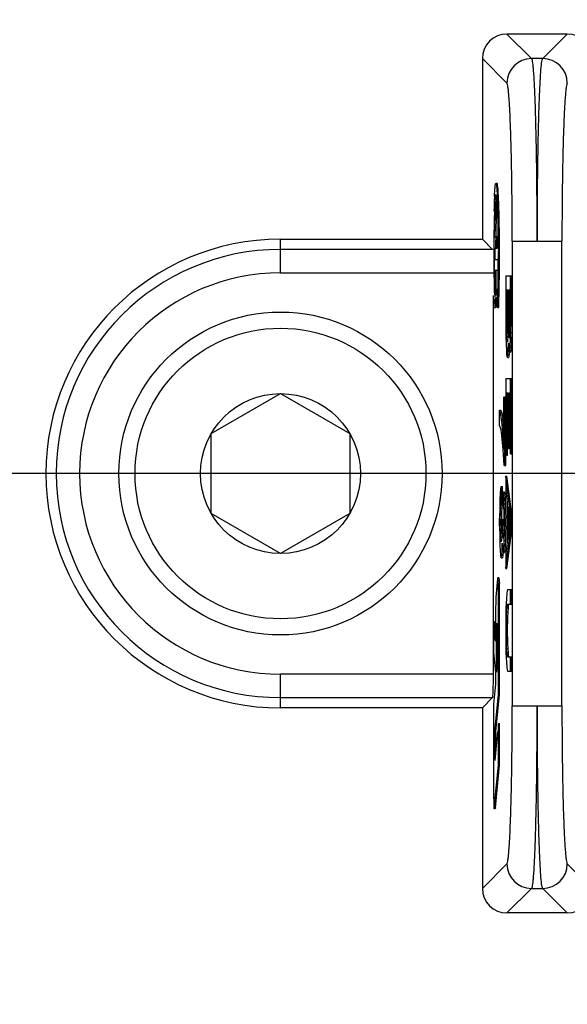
# Model space of a CAD drawing. Header units: inches. Extents: x 0 to 34, y 0 to 22.
# Tile 29 of 55: x 17.183 to 17.417, y 13.841 to 14.262. Entities that reach past the tile are written whole.
import ezdxf

# ---------------------------------------------------------------- set-up
doc = ezdxf.new("R2010")
doc.units = ezdxf.units.IN
doc.header["$LTSCALE"] = 1.87
doc.header["$MEASUREMENT"] = 0
doc.layers.get('0').update_dxf_attribs({"linetype": 'CONTINUOUS'})
doc.layers.add('DIMENSIONS', color=7, linetype='CONTINUOUS')
doc.styles.get("Standard").update_dxf_attribs({"font": 'txt', "width": 0.8})
doc.dimstyles.new('DIMSTYLE_1', dxfattribs={"dimtxt": 0.125, "dimasz": 0.18, "dimexe": 0.125, "dimexo": 0.0625, "dimgap": 0.09, "dimtad": 0, "dimtih": 1, "dimtoh": 1, "dimlfac": 2, "dimzin": 4, "dimdsep": 46, "dimtxsty": 'STANDARD', "dimblk": '_FILLED', "dimblk1": '_FILLED', "dimblk2": '_FILLED', "dimcen": 0.09, "dimadec": 0, "dimazin": 0, "dimtfac": 1, "dimtofl": 0, "dimtmove": 0, "dimatfit": 3, "dimldrblk": '_FILLED', "dimfxl": 1, "dimtolj": 1, "dimtzin": 4, "dimarcsym": 0})

# ---------------------------------------------------------------- blocks, each defined once
blk = doc.blocks.new('*D0')
at = {"layer": 'DIMENSIONS', "color": 2, "linetype": 'CONTINUOUS'}
blk.add_line((14.1504154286, 15.0521270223), (12.1913937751, 15.0521270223), dxfattribs=at)
at = {"layer": 'DIMENSIONS', "color": 2, "linetype": 'CONTINUOUS', "insert": (12.1288937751, 15.1146270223), "char_height": 0.125, "width": 1.725, "attachment_point": 3, "line_spacing_factor": 0.9}
blk.add_mtext('3X 120.00{\\Ftxt.shx;\\W1.000000;\\H0.125000; }[4.724]', dxfattribs=at)
blk = doc.blocks.new('_FILLED')
at = {"color": 0, "linetype": 'BYBLOCK'}
blk.add_solid([(0, 0), (-1, 0.1736111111), (-1, -0.1736111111)], dxfattribs=at)
blk = doc.blocks.new('*D2')
at = {"layer": 'DIMENSIONS', "color": 2, "linetype": 'CONTINUOUS'}
blk.add_line((20.9710355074, 14.0678750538), (12.1913937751, 14.0678750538), dxfattribs=at)
at = {"layer": 'DIMENSIONS', "color": 2, "linetype": 'CONTINUOUS', "insert": (12.1288937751, 14.1303750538), "char_height": 0.125, "width": 1.625, "attachment_point": 3, "line_spacing_factor": 0.9}
blk.add_mtext('2X 70.00{\\Ftxt.shx;\\W1.000000;\\H0.125000; }[2.756]', dxfattribs=at)

msp = doc.modelspace()

# ---------------------------------------------------------------- linework, layer by layer
at = {"color": 7, "linetype": 'CONTINUOUS'}
for p, q in [((17.3911325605, 14.2553750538), (17.401599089, 14.2449085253)), ((17.4168341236, 14.2553750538), (17.3911325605, 14.2553750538)), ((17.4063675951, 14.2449085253), (17.4168341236, 14.2553750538)), ((17.380647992, 14.2448904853), (17.380647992, 14.1678750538)), ((17.3911141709, 14.2344243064), (17.380647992, 14.2448904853)), ((17.4063675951, 14.2449085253), (17.401599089, 14.2449085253)), ((17.3869139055, 14.1916250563), (17.3864142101, 14.1916250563)), ((17.3866503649, 14.1858980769), (17.3864142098, 14.18682345)), ((17.3868339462, 14.1837689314), (17.3866503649, 14.1858980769)), ((17.3861487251, 14.1779385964), (17.3860779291, 14.1822888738)), ((17.3860779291, 14.1822888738), (17.3865776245, 14.1822888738)), ((17.3865753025, 14.1822888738), (17.3864876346, 14.1779379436)), ((17.3870553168, 14.1788745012), (17.3869097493, 14.1824422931)), ((17.3858384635, 14.1688250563), (17.3861487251, 14.1779385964)), ((17.3861487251, 14.1779385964), (17.3866484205, 14.1779385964)), ((17.3864007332, 14.1640250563), (17.386680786, 14.1779239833)), ((17.294608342, 14.1535038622), (17.294608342, 14.1678750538)), ((17.294608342, 14.1678750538), (17.380647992, 14.1678750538)), ((17.3850252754, 14.1634977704), (17.380647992, 14.1678750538)), ((17.3858384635, 14.1688250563), (17.3863040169, 14.1688250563)), ((17.3868619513, 14.1688250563), (17.3868619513, 14.1640250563)), ((17.3869899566, 14.1688250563), (17.3868619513, 14.1688250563)), ((17.3933897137, 14.16696717), (17.3933897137, 13.9687860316)), ((17.3933897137, 14.1669560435), (17.4143588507, 14.1669560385)), ((17.4145769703, 13.9687829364), (17.4145769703, 14.1669640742)), ((17.3850252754, 14.1634977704), (17.294608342, 14.1634977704)), ((17.3856229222, 14.1640250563), (17.3869004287, 14.1640250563)), ((17.3874578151, 14.1640282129), (17.3874604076, 14.1627800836)), ((17.3856229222, 14.1592250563), (17.3872054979, 14.1592250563)), ((17.3863304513, 14.1544250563), (17.3856592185, 14.1544250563)), ((17.3864979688, 14.1437857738), (17.3864979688, 14.1544250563)), ((17.3869899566, 14.1544250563), (17.3864979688, 14.1544250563)), ((17.294608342, 14.1535038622), (17.3853622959, 14.1535038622)), ((17.3906181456, 14.1522500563), (17.3906181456, 14.1308750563)), ((17.3906181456, 14.1522500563), (17.3932118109, 14.1522500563)), ((17.3927121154, 14.1308750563), (17.3927121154, 14.1522500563)), ((17.3932118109, 14.1308750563), (17.3932118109, 14.1522500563)), ((17.3860104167, 14.1478362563), (17.3865101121, 14.1478362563)), ((17.3862154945, 14.1445493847), (17.3860415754, 14.1471340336)), ((17.3861781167, 14.1478224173), (17.3861653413, 14.148397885)), ((17.3867632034, 14.1466579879), (17.3864979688, 14.1437857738)), ((17.3909060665, 14.1314375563), (17.3909060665, 14.1460625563)), ((17.3916389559, 14.1460625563), (17.3909060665, 14.1460625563)), ((17.3914057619, 14.1314375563), (17.3914057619, 14.1460625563)), ((17.3916389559, 14.1460625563), (17.3916389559, 14.1314375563)), ((17.3918745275, 14.1314375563), (17.3918745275, 14.1460625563)), ((17.3924503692, 14.1460625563), (17.3918745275, 14.1460625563)), ((17.3923742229, 14.1314375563), (17.3923742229, 14.1460625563)), ((17.3924503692, 14.1460625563), (17.3924503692, 14.1314375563)), ((17.3853622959, 14.0047962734), (17.3853622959, 14.1437857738)), ((17.3857412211, 14.138643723), (17.3858488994, 14.1423207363)), ((17.3859027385, 14.144159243), (17.3860408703, 14.1414917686)), ((17.3863304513, 14.1437857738), (17.3862154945, 14.1445493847)), ((17.386673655, 14.1400716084), (17.386888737, 14.1433240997)), ((17.3857412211, 14.138643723), (17.3862409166, 14.138643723)), ((17.3861144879, 14.1405044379), (17.3863528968, 14.138893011)), ((17.3864139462, 14.1388257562), (17.386673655, 14.1400716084)), ((17.3869139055, 14.1388250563), (17.3864142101, 14.1388250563)), ((17.387087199, 14.138643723), (17.3875868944, 14.138643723)), ((17.3906181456, 14.1308750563), (17.3906704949, 14.1263750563)), ((17.3909322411, 14.1286250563), (17.3909060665, 14.1314375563)), ((17.3909060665, 14.1314375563), (17.3914057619, 14.1314375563)), ((17.391010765, 14.1263750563), (17.3909322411, 14.1286250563)), ((17.3909322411, 14.1286250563), (17.3914319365, 14.1286250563)), ((17.3914057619, 14.1314375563), (17.3914319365, 14.1286250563)), ((17.3914319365, 14.1286250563), (17.3915104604, 14.1263750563)), ((17.3916127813, 14.1286250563), (17.3915342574, 14.1263750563)), ((17.3916389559, 14.1314375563), (17.3916127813, 14.1286250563)), ((17.3919007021, 14.1291875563), (17.3918745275, 14.1314375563)), ((17.3918745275, 14.1314375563), (17.3923742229, 14.1314375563)), ((17.3919530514, 14.1275000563), (17.3919007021, 14.1291875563)), ((17.3919007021, 14.1291875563), (17.3924003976, 14.1291875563)), ((17.3924241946, 14.1291875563), (17.3923718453, 14.1275000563)), ((17.3923742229, 14.1314375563), (17.3924003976, 14.1291875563)), ((17.3924003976, 14.1291875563), (17.3924122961, 14.1288040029)), ((17.3924503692, 14.1314375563), (17.3924241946, 14.1291875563)), ((17.3926859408, 14.1280625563), (17.3927121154, 14.1308750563)), ((17.3927121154, 14.1308750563), (17.3932118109, 14.1308750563)), ((17.3932118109, 14.1308750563), (17.3931856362, 14.1280625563)), ((17.3906704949, 14.1263750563), (17.3907490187, 14.1230000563)), ((17.3911154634, 14.1246875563), (17.391010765, 14.1263750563)), ((17.391010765, 14.1263750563), (17.3915104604, 14.1263750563)), ((17.3912201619, 14.1241250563), (17.3911154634, 14.1246875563)), ((17.3911154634, 14.1246875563), (17.3916151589, 14.1246875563)), ((17.3914295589, 14.1246875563), (17.3913248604, 14.1241250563)), ((17.3915342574, 14.1263750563), (17.3914295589, 14.1246875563)), ((17.3920315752, 14.1263750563), (17.3919530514, 14.1275000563)), ((17.3919530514, 14.1275000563), (17.3924527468, 14.1275000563)), ((17.3921100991, 14.1258125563), (17.3920315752, 14.1263750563)), ((17.3922147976, 14.1258125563), (17.3921100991, 14.1258125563)), ((17.3922933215, 14.1263750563), (17.3922147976, 14.1258125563)), ((17.3923718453, 14.1275000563), (17.3922933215, 14.1263750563)), ((17.3925027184, 14.1224375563), (17.3926074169, 14.1246875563)), ((17.3926074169, 14.1246875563), (17.3926859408, 14.1280625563)), ((17.3926074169, 14.1246875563), (17.3931071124, 14.1246875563)), ((17.3926859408, 14.1280625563), (17.3931856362, 14.1280625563)), ((17.3931071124, 14.1246875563), (17.3930024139, 14.1224375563)), ((17.3931856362, 14.1280625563), (17.3931071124, 14.1246875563)), ((17.3907490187, 14.1230000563), (17.3908798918, 14.1201875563)), ((17.3908798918, 14.1201875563), (17.391010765, 14.1185000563)), ((17.3913248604, 14.1241250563), (17.3912201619, 14.1241250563)), ((17.3915080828, 14.1185000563), (17.3916651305, 14.1207500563)), ((17.3916651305, 14.1207500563), (17.391769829, 14.1235625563)), ((17.391769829, 14.1235625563), (17.3918221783, 14.1224375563)), ((17.3918221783, 14.1224375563), (17.391979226, 14.1201875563)), ((17.391979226, 14.1201875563), (17.3920237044, 14.1199963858)), ((17.3922147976, 14.1196250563), (17.3923456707, 14.1201875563)), ((17.3923456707, 14.1201875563), (17.3925027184, 14.1224375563)), ((17.3923456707, 14.1201875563), (17.3928453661, 14.1201875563)), ((17.3925027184, 14.1224375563), (17.3930024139, 14.1224375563)), ((17.3928453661, 14.1201875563), (17.392714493, 14.1196250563)), ((17.3930024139, 14.1224375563), (17.3928453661, 14.1201875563)), ((17.391010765, 14.1185000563), (17.3911939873, 14.1173750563)), ((17.3913248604, 14.1173750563), (17.3915080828, 14.1185000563)), ((17.3913248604, 14.1173750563), (17.3918245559, 14.1173750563)), ((17.3915080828, 14.1185000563), (17.3920077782, 14.1185000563)), ((17.3920077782, 14.1185000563), (17.3918245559, 14.1173750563)), ((17.3920864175, 14.1196267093), (17.3920077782, 14.1185000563)), ((17.3922147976, 14.1196250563), (17.392714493, 14.1196250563)), ((17.3906181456, 14.1083750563), (17.3906181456, 14.0757500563)), ((17.3906181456, 14.1083750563), (17.3932118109, 14.1083750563)), ((17.3927121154, 14.0763125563), (17.3927121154, 14.1083750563)), ((17.3932118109, 14.0763125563), (17.3932118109, 14.1083750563)), ((17.265080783, 14.084922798), (17.294608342, 14.1019705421)), ((17.294608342, 14.1019705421), (17.3241359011, 14.084922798)), ((17.389832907, 14.0780517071), (17.389832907, 14.1005517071)), ((17.3900946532, 14.1005517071), (17.3900946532, 14.0713017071)), ((17.3900946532, 14.1005517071), (17.3905943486, 14.1005517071)), ((17.3905943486, 14.0713017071), (17.3905943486, 14.1005517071)), ((17.3908798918, 14.0757500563), (17.3908798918, 14.1021875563)), ((17.391560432, 14.1021875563), (17.3908798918, 14.1021875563)), ((17.3913795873, 14.0757500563), (17.3913795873, 14.1021875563)), ((17.391560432, 14.1021875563), (17.391560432, 14.0785625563)), ((17.3918221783, 14.0785625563), (17.3918221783, 14.1021875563)), ((17.3924503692, 14.1021875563), (17.3918221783, 14.1021875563)), ((17.3923218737, 14.0785625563), (17.3923218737, 14.1021875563)), ((17.3924503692, 14.1021875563), (17.3924503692, 14.0763125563)), ((17.3880006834, 14.0881767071), (17.3880006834, 14.0949267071)), ((17.3884194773, 14.0938017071), (17.3880006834, 14.0949267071)), ((17.3880006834, 14.0949267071), (17.3885003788, 14.0949267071)), ((17.3885003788, 14.0949267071), (17.3889191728, 14.0938017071)), ((17.3884194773, 14.0938017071), (17.3889191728, 14.0938017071)), ((17.3888120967, 14.0909892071), (17.3884194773, 14.0938017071)), ((17.3890476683, 14.0887392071), (17.3888120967, 14.0909892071)), ((17.3888120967, 14.0909892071), (17.3893117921, 14.0909892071)), ((17.3889191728, 14.0938017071), (17.3893117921, 14.0909892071)), ((17.3893117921, 14.0909892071), (17.3895473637, 14.0887392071)), ((17.3880006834, 14.0881767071), (17.3883933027, 14.0870517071)), ((17.3883933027, 14.0870517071), (17.3887073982, 14.0853642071)), ((17.3893617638, 14.0853642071), (17.3890476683, 14.0887392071)), ((17.3890476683, 14.0887392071), (17.3895473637, 14.0887392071)), ((17.3895473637, 14.0887392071), (17.389832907, 14.0856710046)), ((17.265080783, 14.0508273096), (17.265080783, 14.084922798)), ((17.3241359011, 14.084922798), (17.3241359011, 14.0508273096)), ((17.3887073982, 14.0853642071), (17.3890214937, 14.0825517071)), ((17.3890214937, 14.0825517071), (17.389414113, 14.0780517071)), ((17.389832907, 14.0780517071), (17.3893617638, 14.0853642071)), ((17.3893617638, 14.0853642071), (17.3898614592, 14.0853642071)), ((17.389414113, 14.0780517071), (17.3898590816, 14.0713017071)), ((17.3918221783, 14.0785625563), (17.3923218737, 14.0785625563)), ((17.3908798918, 14.0757500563), (17.3913795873, 14.0757500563)), ((17.3927121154, 14.0763125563), (17.3932118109, 14.0763125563)), ((17.3900946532, 14.0713017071), (17.3905943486, 14.0713017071)), ((17.3906181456, 14.0667500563), (17.3906181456, 14.0605625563)), ((17.3906181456, 14.0667500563), (17.3911178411, 14.0667500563)), ((17.3927121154, 14.0504375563), (17.3906181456, 14.0667500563)), ((17.3932118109, 14.0504375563), (17.3911178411, 14.0667500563)), ((17.3883933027, 14.0611767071), (17.3882624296, 14.0594892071)), ((17.3885765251, 14.0623017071), (17.3883933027, 14.0611767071)), ((17.3887073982, 14.0623017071), (17.3887073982, 14.0555517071)), ((17.3887073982, 14.0623017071), (17.3892070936, 14.0623017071)), ((17.3892070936, 14.0555517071), (17.3892070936, 14.0623017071)), ((17.3882624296, 14.0594892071), (17.3881315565, 14.0566767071)), ((17.3894926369, 14.0538642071), (17.3894926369, 14.0594892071)), ((17.3895973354, 14.0600517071), (17.3900970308, 14.0600517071)), ((17.3897282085, 14.0594892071), (17.3895973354, 14.0600517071)), ((17.3898852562, 14.0572392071), (17.3897282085, 14.0594892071)), ((17.3897282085, 14.0594892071), (17.3902279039, 14.0594892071)), ((17.3899899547, 14.0549892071), (17.3898852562, 14.0572392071)), ((17.3898852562, 14.0572392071), (17.3903849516, 14.0572392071)), ((17.3900970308, 14.0600517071), (17.3902279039, 14.0594892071)), ((17.3902279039, 14.0594892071), (17.3903849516, 14.0572392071)), ((17.3903849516, 14.0572392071), (17.3904896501, 14.0549892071)), ((17.3906181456, 14.0605625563), (17.3912463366, 14.0555000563)), ((17.3880530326, 14.0533017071), (17.3880006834, 14.0488017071)), ((17.3881315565, 14.0566767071), (17.3880530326, 14.0533017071)), ((17.3883147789, 14.0510517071), (17.3883933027, 14.0533017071)), ((17.3883933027, 14.0533017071), (17.3884980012, 14.0549892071)), ((17.3883933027, 14.0533017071), (17.3888929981, 14.0533017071)), ((17.3884980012, 14.0549892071), (17.3886026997, 14.0555517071)), ((17.3884980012, 14.0549892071), (17.3889976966, 14.0549892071)), ((17.3887073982, 14.0555517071), (17.3892070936, 14.0555517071)), ((17.3888929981, 14.0533017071), (17.3888144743, 14.0510517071)), ((17.3889976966, 14.0549892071), (17.3888929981, 14.0533017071)), ((17.3890891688, 14.0554806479), (17.3889976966, 14.0549892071)), ((17.3895973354, 14.0538642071), (17.3894926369, 14.0538642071)), ((17.3895973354, 14.0538642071), (17.3896758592, 14.0533017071)), ((17.3896758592, 14.0533017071), (17.3897543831, 14.0521767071)), ((17.3900684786, 14.0516142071), (17.3899899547, 14.0549892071)), ((17.3899899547, 14.0549892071), (17.3904896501, 14.0549892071)), ((17.3904896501, 14.0549892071), (17.390568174, 14.0516142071)), ((17.3912463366, 14.0555000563), (17.3912463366, 14.0386250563)), ((17.3915080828, 14.0397500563), (17.3915080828, 14.0538125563)), ((17.3915080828, 14.0538125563), (17.3923456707, 14.0470625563)), ((17.294608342, 14.0337795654), (17.265080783, 14.0508273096)), ((17.3241359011, 14.0508273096), (17.294608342, 14.0337795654)), ((17.3880006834, 14.0454267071), (17.3880006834, 14.0488017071)), ((17.3882886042, 14.0482392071), (17.3883147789, 14.0510517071)), ((17.3883147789, 14.0510517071), (17.3888144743, 14.0510517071)), ((17.3888144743, 14.0510517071), (17.3887882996, 14.0482392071)), ((17.3897543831, 14.0521767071), (17.3898067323, 14.0504892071)), ((17.3898067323, 14.0504892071), (17.389832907, 14.0482392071)), ((17.3900946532, 14.0488017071), (17.3900684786, 14.0516142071)), ((17.3900684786, 14.0516142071), (17.390568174, 14.0516142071)), ((17.3900946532, 14.0488017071), (17.3900946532, 14.0454267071)), ((17.3900946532, 14.0488017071), (17.3905943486, 14.0488017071)), ((17.390568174, 14.0516142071), (17.3905943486, 14.0488017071)), ((17.3905943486, 14.0454267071), (17.3905943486, 14.0488017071)), ((17.3920077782, 14.0441126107), (17.3920077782, 14.049785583)), ((17.3927121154, 14.0436875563), (17.3927121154, 14.0504375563)), ((17.3927121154, 14.0504375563), (17.3932118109, 14.0504375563)), ((17.3932118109, 14.0436875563), (17.3932118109, 14.0504375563)), ((17.3880006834, 14.0454267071), (17.3880530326, 14.0409267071)), ((17.3882886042, 14.0482392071), (17.3882886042, 14.0459892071)), ((17.3882886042, 14.0482392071), (17.3887882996, 14.0482392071)), ((17.3883147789, 14.0431767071), (17.3882886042, 14.0459892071)), ((17.3882886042, 14.0459892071), (17.3887882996, 14.0459892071)), ((17.3887882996, 14.0459892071), (17.3887882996, 14.0482392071)), ((17.3887882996, 14.0459892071), (17.3888144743, 14.0431767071)), ((17.3890214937, 14.0459892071), (17.388995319, 14.0431767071)), ((17.3890214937, 14.0459892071), (17.3890214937, 14.0482392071)), ((17.3892570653, 14.0482392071), (17.3892570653, 14.0459892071)), ((17.3892570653, 14.0482392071), (17.3897567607, 14.0482392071)), ((17.3892832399, 14.0437392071), (17.3892570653, 14.0459892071)), ((17.3892570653, 14.0459892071), (17.3897567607, 14.0459892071)), ((17.3897567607, 14.0459892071), (17.3897567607, 14.0482392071)), ((17.3897567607, 14.0459892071), (17.3897829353, 14.0437392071)), ((17.389832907, 14.0459892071), (17.3898067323, 14.0437392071)), ((17.389832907, 14.0459892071), (17.389832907, 14.0482392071)), ((17.3900684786, 14.0426142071), (17.3900946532, 14.0454267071)), ((17.3900946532, 14.0454267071), (17.3905943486, 14.0454267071)), ((17.3905943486, 14.0454267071), (17.390568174, 14.0426142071)), ((17.3923456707, 14.0470625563), (17.3915080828, 14.0397500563)), ((17.3880530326, 14.0409267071), (17.3881315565, 14.0375517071)), ((17.3883933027, 14.0409267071), (17.3883147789, 14.0431767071)), ((17.3883147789, 14.0431767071), (17.3888144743, 14.0431767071)), ((17.3884980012, 14.0392392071), (17.3883933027, 14.0409267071)), ((17.3883933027, 14.0409267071), (17.3888929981, 14.0409267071)), ((17.3889167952, 14.0409267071), (17.3888120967, 14.0392392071)), ((17.3888144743, 14.0431767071), (17.3888929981, 14.0409267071)), ((17.388995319, 14.0431767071), (17.3889167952, 14.0409267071)), ((17.3893355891, 14.0420517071), (17.3892832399, 14.0437392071)), ((17.3892832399, 14.0437392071), (17.3897829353, 14.0437392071)), ((17.389414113, 14.0409267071), (17.3893355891, 14.0420517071)), ((17.3893355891, 14.0420517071), (17.3898352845, 14.0420517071)), ((17.3894926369, 14.0403642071), (17.389414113, 14.0409267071)), ((17.3894926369, 14.0403642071), (17.3895973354, 14.0403642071)), ((17.3896758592, 14.0409267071), (17.3895973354, 14.0403642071)), ((17.3897543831, 14.0420517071), (17.3896758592, 14.0409267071)), ((17.3898067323, 14.0437392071), (17.3897543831, 14.0420517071)), ((17.3897829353, 14.0437392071), (17.3897948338, 14.0433556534)), ((17.3899899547, 14.0392392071), (17.3900684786, 14.0426142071)), ((17.3900684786, 14.0426142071), (17.390568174, 14.0426142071)), ((17.390568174, 14.0426142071), (17.3904896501, 14.0392392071)), ((17.3906181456, 14.0273750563), (17.3927121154, 14.0436875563)), ((17.3911178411, 14.0273750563), (17.3932118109, 14.0436875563)), ((17.3927121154, 14.0436875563), (17.3932118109, 14.0436875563)), ((17.3881315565, 14.0375517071), (17.3882624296, 14.0347392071)), ((17.3884980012, 14.0392392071), (17.3889976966, 14.0392392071)), ((17.3886026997, 14.0386767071), (17.3884980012, 14.0392392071)), ((17.3886026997, 14.0386767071), (17.3887073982, 14.0386767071)), ((17.3888120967, 14.0392392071), (17.3887073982, 14.0386767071)), ((17.3890476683, 14.0353017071), (17.3891523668, 14.0381142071)), ((17.3891523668, 14.0381142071), (17.389204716, 14.0369892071)), ((17.389204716, 14.0369892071), (17.3893617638, 14.0347392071)), ((17.3897282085, 14.0347392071), (17.3898852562, 14.0369892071)), ((17.3898852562, 14.0369892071), (17.3899899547, 14.0392392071)), ((17.3898852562, 14.0369892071), (17.3903849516, 14.0369892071)), ((17.3899899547, 14.0392392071), (17.3904896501, 14.0392392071)), ((17.3903849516, 14.0369892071), (17.3902279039, 14.0347392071)), ((17.3904896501, 14.0392392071), (17.3903849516, 14.0369892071)), ((17.3912463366, 14.0386250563), (17.3906181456, 14.0335625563)), ((17.3882624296, 14.0347392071), (17.3883933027, 14.0330517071)), ((17.3883933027, 14.0330517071), (17.3885765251, 14.0319267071)), ((17.3887073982, 14.0319267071), (17.3888906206, 14.0330517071)), ((17.3887073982, 14.0319267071), (17.3892070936, 14.0319267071)), ((17.3888906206, 14.0330517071), (17.3890476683, 14.0353017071)), ((17.3888906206, 14.0330517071), (17.389390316, 14.0330517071)), ((17.389390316, 14.0330517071), (17.3892070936, 14.0319267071)), ((17.3893617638, 14.0347392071), (17.3894062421, 14.0345480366)), ((17.3894694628, 14.0341856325), (17.389390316, 14.0330517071)), ((17.3895973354, 14.0341767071), (17.3897282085, 14.0347392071)), ((17.3895973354, 14.0341767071), (17.3900970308, 14.0341767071)), ((17.3897282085, 14.0347392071), (17.3902279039, 14.0347392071)), ((17.3902279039, 14.0347392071), (17.3900970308, 14.0341767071)), ((17.3906181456, 14.0335625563), (17.3906181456, 14.0273750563)), ((17.3872161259, 14.0234282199), (17.3871596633, 14.02325251)), ((17.3877155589, 14.0234285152), (17.3872158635, 14.0234285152)), ((17.3877158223, 14.0234282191), (17.3879033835, 14.0211466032)), ((17.3906181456, 14.0273750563), (17.3911178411, 14.0273750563)), ((17.3871264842, 14.0229769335), (17.3863693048, 14.0150802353)), ((17.3871596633, 14.02325251), (17.3871264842, 14.0229769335)), ((17.3863693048, 14.0150802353), (17.3861973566, 14.008043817)), ((17.3874771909, 13.9736372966), (17.3874771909, 14.0159405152)), ((17.3874771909, 14.0159405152), (17.3879768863, 14.0159405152)), ((17.3879768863, 13.9736372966), (17.3879768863, 14.0159405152)), ((17.3910631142, 14.0166875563), (17.3908798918, 14.0144375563)), ((17.3912463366, 14.0178125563), (17.3910631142, 14.0166875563)), ((17.3914295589, 14.0183750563), (17.3912463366, 14.0178125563)), ((17.3914295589, 14.0183750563), (17.3932118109, 14.0183750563)), ((17.3927121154, 14.0121875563), (17.3927121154, 14.0183750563)), ((17.3932118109, 14.0121875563), (17.3932118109, 14.0183750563)), ((17.3908798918, 14.0144375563), (17.3907228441, 14.0105000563)), ((17.3910892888, 14.0105000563), (17.3912201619, 14.0116250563)), ((17.3912201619, 14.0116250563), (17.3914033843, 14.0121875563)), ((17.3912201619, 14.0116250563), (17.3917198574, 14.0116250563)), ((17.3914033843, 14.0121875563), (17.3932118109, 14.0121875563)), ((17.3917198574, 14.0116250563), (17.3915889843, 14.0105000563)), ((17.391855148, 14.0120404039), (17.3917198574, 14.0116250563)), ((17.3861973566, 14.008043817), (17.3861973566, 13.9963055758)), ((17.3906443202, 14.0071250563), (17.3906181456, 14.0031875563)), ((17.3907228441, 14.0105000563), (17.3906443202, 14.0071250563)), ((17.3908798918, 14.0037500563), (17.3909060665, 14.0065625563)), ((17.3909060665, 14.0065625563), (17.3909845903, 14.0088125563)), ((17.3909060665, 14.0065625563), (17.3914057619, 14.0065625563)), ((17.3909845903, 14.0088125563), (17.3910892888, 14.0105000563)), ((17.3909845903, 14.0088125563), (17.3914842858, 14.0088125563)), ((17.3910892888, 14.0105000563), (17.3915889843, 14.0105000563)), ((17.3914057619, 14.0065625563), (17.3913795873, 14.0037500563)), ((17.3914842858, 14.0088125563), (17.3914057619, 14.0065625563)), ((17.3915889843, 14.0105000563), (17.3914842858, 14.0088125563)), ((17.3853622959, 13.9822462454), (17.3853622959, 14.004055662)), ((17.3861973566, 13.9963055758), (17.3853832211, 14.0047962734)), ((17.3853832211, 14.0047962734), (17.3853832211, 13.9914494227)), ((17.3853832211, 14.0047962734), (17.3858829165, 14.0047962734)), ((17.3861973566, 14.0015169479), (17.3858829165, 14.0047962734)), ((17.3866798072, 14.0007711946), (17.3869947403, 14.004055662)), ((17.3869947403, 14.004055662), (17.3869947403, 13.986330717)), ((17.3906181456, 14.0031875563), (17.3906181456, 13.9986875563)), ((17.3908798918, 13.9981250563), (17.3908798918, 14.0037500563)), ((17.3908798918, 14.0037500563), (17.3913795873, 14.0037500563)), ((17.3913795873, 13.9981250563), (17.3913795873, 14.0037500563)), ((17.3866798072, 13.9830462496), (17.3866798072, 14.0007711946)), ((17.3866798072, 14.0007711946), (17.3871795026, 14.0007711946)), ((17.3906181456, 13.9986875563), (17.3906443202, 13.9947500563)), ((17.3909060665, 13.9953125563), (17.3908798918, 13.9981250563)), ((17.3908798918, 13.9981250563), (17.3913795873, 13.9981250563)), ((17.3913795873, 13.9981250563), (17.3914057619, 13.9953125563)), ((17.3906443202, 13.9947500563), (17.3907228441, 13.9913750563)), ((17.3909845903, 13.9930625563), (17.3909060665, 13.9953125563)), ((17.3909060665, 13.9953125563), (17.3914057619, 13.9953125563)), ((17.3914057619, 13.9953125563), (17.3914842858, 13.9930625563)), ((17.3853832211, 13.9914494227), (17.3861973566, 13.9829587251)), ((17.3907228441, 13.9913750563), (17.3908798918, 13.9874375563)), ((17.3910892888, 13.9913750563), (17.3909845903, 13.9930625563)), ((17.3909845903, 13.9930625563), (17.3914842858, 13.9930625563)), ((17.3910892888, 13.9913750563), (17.3915889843, 13.9913750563)), ((17.3912201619, 13.9902500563), (17.3910892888, 13.9913750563)), ((17.3912201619, 13.9902500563), (17.3917198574, 13.9902500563)), ((17.3914033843, 13.9896875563), (17.3912201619, 13.9902500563)), ((17.3914842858, 13.9930625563), (17.3915889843, 13.9913750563)), ((17.3915889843, 13.9913750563), (17.3917198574, 13.9902500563)), ((17.3917198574, 13.9902500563), (17.391855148, 13.9898347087)), ((17.3869947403, 13.986330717), (17.3866798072, 13.9830462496)), ((17.3908798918, 13.9874375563), (17.3910631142, 13.9851875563)), ((17.3914033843, 13.9896875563), (17.3932118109, 13.9896875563)), ((17.3927121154, 13.9835000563), (17.3927121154, 13.9896875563)), ((17.3932118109, 13.9835000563), (17.3932118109, 13.9896875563)), ((17.294608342, 13.9678750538), (17.294608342, 13.9822462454)), ((17.3853622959, 13.9822462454), (17.294608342, 13.9822462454)), ((17.3861973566, 13.9829587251), (17.3861973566, 13.9780147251)), ((17.3910631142, 13.9851875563), (17.3912463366, 13.9840625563)), ((17.3912463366, 13.9840625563), (17.3914295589, 13.9835000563)), ((17.3914295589, 13.9835000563), (17.3932118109, 13.9835000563)), ((17.3861973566, 13.9780147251), (17.3853832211, 13.9695240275)), ((17.3859645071, 13.9578613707), (17.3874771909, 13.9736372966)), ((17.3864642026, 13.9578613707), (17.3879768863, 13.9736372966)), ((17.3874771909, 13.9736372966), (17.3879768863, 13.9736372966)), ((17.294608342, 13.9722523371), (17.3850252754, 13.9722523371)), ((17.380647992, 13.9678750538), (17.3850252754, 13.9722523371)), ((17.3853832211, 13.9695240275), (17.3853832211, 13.9323215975)), ((17.3933897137, 13.9687940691), (17.4143588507, 13.9687940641)), ((17.380647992, 13.9678750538), (17.294608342, 13.9678750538)), ((17.380647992, 13.9678750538), (17.380647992, 13.8908596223)), ((17.3874771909, 13.9434487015), (17.3874771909, 13.9611736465)), ((17.3874771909, 13.9611736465), (17.3879768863, 13.9611736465)), ((17.3879768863, 13.9434487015), (17.3879768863, 13.9611736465)), ((17.3859645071, 13.9453977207), (17.3859645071, 13.9578613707)), ((17.3859645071, 13.9578613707), (17.3864642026, 13.9578613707)), ((17.3871532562, 13.9577953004), (17.3859645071, 13.9453977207)), ((17.3864642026, 13.9506090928), (17.3864642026, 13.9578613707)), ((17.3857344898, 13.9252739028), (17.3874771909, 13.9434487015)), ((17.3862341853, 13.9252739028), (17.3879768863, 13.9434487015)), ((17.3874771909, 13.9434487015), (17.3879768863, 13.9434487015)), ((17.3853920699, 13.9303914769), (17.3856447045, 13.9248218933)), ((17.3856447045, 13.9248218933), (17.3857344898, 13.9252739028)), ((17.3861446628, 13.9248215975), (17.3856449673, 13.9248215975)), ((17.3857344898, 13.9252739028), (17.3862341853, 13.9252739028)), ((17.3862341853, 13.9252739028), (17.386144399, 13.9248218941)), ((17.380647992, 13.8908596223), (17.3911141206, 13.9013257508)), ((17.4168525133, 13.9013258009), (17.427318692, 13.8908596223)), ((17.401599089, 13.8908415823), (17.3911325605, 13.8803750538)), ((17.401599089, 13.8908415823), (17.4063675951, 13.8908415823)), ((17.4168341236, 13.8803750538), (17.4063675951, 13.8908415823)), ((17.4168341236, 13.8803750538), (17.3911325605, 13.8803750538))]:
    msp.add_line(p, q, dxfattribs=at)
for radius in [0.0688976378, 0.062007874, 0.0340954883]:
    msp.add_circle((17.294608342, 14.0678750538), radius, dxfattribs=at)
for centre, radius, start, end in [((17.401614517, 14.2344085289), 0.0105000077, 90.0841865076, 179.915814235), ((17.4063521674, 14.2344085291), 0.0105000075, 0.0841856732, 89.9158152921), ((17.671292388, 14.1728546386), 0.2857929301, 177.7034163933, 178.1316434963), ((17.5849212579, 14.1763416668), 0.1993514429, 177.1700259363, 177.7100685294), ((17.4880377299, 14.1772902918), 0.1017499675, 176.2935498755, 177.1759105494), ((17.285304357, 14.1773021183), 0.1017353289, 2.8961008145, 3.6444671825), ((17.1876796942, 14.1763091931), 0.2000793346, 2.2855390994, 2.8242843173), ((17.1011672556, 14.1728232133), 0.2866619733, 1.8648075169, 2.2921598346), ((17.7649872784, 14.1697709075), 0.3795385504, 178.1275163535, 178.4787855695), ((17.7075618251, 14.1683787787), 0.3219598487, 178.1315983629, 178.5037942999), ((17.6223817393, 14.1711725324), 0.2367339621, 177.6782939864, 178.1352429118), ((17.0061517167, 14.1697207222), 0.3812287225, 1.51592985, 1.8661320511), ((16.8715997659, 14.166189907), 0.5158269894, 0.9318397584, 1.5126002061), ((17.0073727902, 14.1697420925), 0.3805070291, 1.5182647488, 1.8689177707), ((16.838551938, 14.1654735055), 0.5493817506, 0.9517270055, 1.4967886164), ((17.8001472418, 14.1659383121), 0.414577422, 178.5007317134, 178.818229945), ((17.6428051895, 14.1687978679), 0.2571094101, 177.9827619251, 178.3036540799), ((16.7144376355, 14.1633576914), 0.6730144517, 0.7156400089, 0.9553297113), ((16.7155636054, 14.1633668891), 0.6723881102, 0.7172861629, 0.9571370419), ((17.9665160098, 14.1628655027), 0.5809750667, 179.0924637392, 179.343361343), ((17.8862077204, 14.1641441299), 0.5006565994, 178.8160713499, 179.0932049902), ((16.6361974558, 14.1623748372), 0.7512608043, 0.4933774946, 0.7160641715), ((16.6371966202, 14.1623801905), 0.7507613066, 0.4949058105, 0.7177112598), ((17.294608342, 14.0678750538), 0.1, 90, 270), ((18.0798657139, 14.16171769), 0.6943307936, 179.5760381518, 179.809373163), ((18.0366298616, 14.1620485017), 0.6510936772, 179.3421799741, 179.5769956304), ((16.5724884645, 14.1618140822), 0.8149722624, 0.2815085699, 0.4942309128), ((16.5733220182, 14.1618162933), 0.8146383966, 0.2829591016, 0.4957604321), ((17.294608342, 14.0678750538), 0.0956227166, 90, 270), ((18.1046232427, 14.1616279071), 0.7190884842, 179.8087825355, 180.2360126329), ((18.1033266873, 14.1616356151), 0.7172922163, 179.7970560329, 180.0150493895), ((16.5434409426, 14.1616580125), 0.8440202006, 0.1608997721, 0.282414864), ((16.5305151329, 14.1616297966), 0.8569460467, 359.838584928, 0.0769087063), ((16.5361051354, 14.1616292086), 0.8518557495, 359.8736939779, 0.2831800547), ((18.0742516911, 14.1614851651), 0.6887166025, 180.2345455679, 180.4586184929), ((18.0154456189, 14.1615437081), 0.6298269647, 180.2109297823, 180.4074706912), ((18.1080425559, 14.1616281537), 0.7220080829, 180.014358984, 180.1909112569), ((16.5690558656, 14.1614689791), 0.8184050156, 359.4551055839, 359.8422421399), ((16.5425794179, 14.1615935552), 0.8453814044, 359.6675822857, 359.8751430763), ((18.0233679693, 14.1610736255), 0.6378312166, 180.4582378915, 180.6947499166), ((17.9734787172, 14.1612315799), 0.5878589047, 180.4061386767, 180.6634139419), ((17.9717397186, 14.1604682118), 0.5856997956, 180.5923369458, 180.9467278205), ((16.6543843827, 14.1606808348), 0.7330728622, 359.2261677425, 359.4532789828), ((16.622722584, 14.1610531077), 0.7652364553, 359.2323432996, 359.6732328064), ((17.294608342, 14.0678750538), 0.0856288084, 90, 270), ((17.9569182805, 14.1602553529), 0.5713764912, 180.6934979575, 180.9507875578), ((17.8714860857, 14.1588248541), 0.485932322, 180.9492932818, 181.2310875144), ((17.8725212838, 14.1588352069), 0.4864679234, 180.9475029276, 181.2293932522), ((16.7341816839, 14.1595903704), 0.6532681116, 358.9796961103, 359.2272782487), ((16.734077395, 14.1595999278), 0.6538721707, 358.9813319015, 359.2289387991), ((17.7855048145, 14.1569709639), 0.3999310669, 181.2302042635, 181.5435366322), ((17.7003405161, 14.1546579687), 0.3147353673, 181.5402371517, 181.9121235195), ((17.5076678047, 14.1528825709), 0.1217620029, 182.3752513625, 182.7060117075), ((16.8644295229, 14.1572210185), 0.5229987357, 358.4330865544, 358.9851396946), ((16.9285060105, 14.1556667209), 0.459403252, 358.411236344, 358.7122753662), ((16.8315947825, 14.1578531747), 0.5563391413, 358.711451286, 358.9826497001), ((17.4354372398, 14.1446784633), 0.0494990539, 183.6911921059, 184.8372314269), ((17.0229185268, 14.1530161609), 0.3644540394, 358.0619546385, 358.4125706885), ((17.0231038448, 14.153025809), 0.3647685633, 358.0628673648, 358.4139246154), ((17.1180819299, 14.1497732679), 0.2692354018, 357.6308550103, 358.0667904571), ((17.1184996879, 14.1497764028), 0.2693173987, 357.6309092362, 358.0677376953), ((17.2939957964, 14.0179939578), 0.0939604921, 1.482001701, 1.9227995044), ((17.2410580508, 14.0166640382), 0.146914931, 0.4692184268, 1.4665383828), ((17.1801338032, 14.0159511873), 0.2078430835, 359.9970580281, 0.5281836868), ((17.593556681, 13.9323109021), 0.2081734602, 179.9970562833, 180.5282927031), ((17.4016145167, 13.9013415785), 0.0105000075, 180.0841856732, 269.9158152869), ((17.4063521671, 13.9013415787), 0.0105000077, 270.0841865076, 359.9158142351)]:
    msp.add_arc(centre, radius, start, end, dxfattribs=at)
for centre, major_axis, ratio, start_param, end_param in [((17.391145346, 14.2448776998), (0.0074272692, -0.0074272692), 0.998782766, 2.3568034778, 3.9263818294), ((17.4168213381, 14.2448776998), (0.0074272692, 0.0074272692), 0.998782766, -0.7847891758, 0.7847891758), ((17.3850130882, 14.1535038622), (-0, 0.01), 0.0349207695, 6.1168289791, 6.2482787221), ((17.3850130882, 13.9822462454), (-0, 0.01), 0.0349207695, 3.1764992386, 4.7123889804), ((17.391145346, 13.8908724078), (0.0074272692, 0.0074272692), 0.998782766, 2.3568034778, 3.9263818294), ((17.4168213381, 13.8908724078), (-0.0074272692, 0.0074272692), 0.998782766, 2.3568034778, 3.9263818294)]:
    msp.add_ellipse(centre, major_axis=major_axis, ratio=ratio, start_param=start_param, end_param=end_param, dxfattribs=at)
for points, knots in [([(17.4015990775, 14.2449085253), (17.4017430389, 14.2447421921), (17.4018691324, 14.2440417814), (17.402100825, 14.2427415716), (17.4022906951, 14.2406947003), (17.4026020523, 14.2366690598), (17.4029217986, 14.2300641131), (17.4032519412, 14.2204761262), (17.4035200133, 14.2089217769), (17.4037222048, 14.1958254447), (17.4038463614, 14.1816634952), (17.4038742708, 14.1719189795), (17.4038742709, 14.166956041)], [0, 0, 0, 0, 0.0084550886, 0.0257551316, 0.0519391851, 0.0868112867, 0.1812977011, 0.3058114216, 0.4556646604, 0.6254639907, 0.8092467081, 1, 1, 1, 1]), ([(17.4040924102, 14.166956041), (17.4040924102, 14.1719212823), (17.4041203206, 14.1816660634), (17.4042446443, 14.1958339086), (17.4044467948, 14.2089366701), (17.4047151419, 14.2204938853), (17.4050457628, 14.2300765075), (17.4053646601, 14.2366726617), (17.4056761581, 14.2406953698), (17.4058659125, 14.2427420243), (17.4060976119, 14.2440423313), (17.4062238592, 14.2447424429), (17.4063676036, 14.2449085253)], [0, 0, 0, 0, 0.1908417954, 0.3745461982, 0.5445619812, 0.6945241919, 0.8188226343, 0.9132099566, 0.9480576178, 0.9742527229, 0.9915576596, 1, 1, 1, 1]), ([(17.3933897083, 14.16696717), (17.3933896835, 14.1712624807), (17.3933617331, 14.1796960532), (17.3932374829, 14.1919525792), (17.3930353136, 14.2032864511), (17.3927669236, 14.2132856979), (17.3924374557, 14.2215825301), (17.3921160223, 14.2272985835), (17.3918069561, 14.2307803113), (17.3916128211, 14.2325534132), (17.3913889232, 14.2336766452), (17.3912514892, 14.2342874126), (17.3911141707, 14.2344241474)], [0, 0, 0, 0, 0.1906981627, 0.3744238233, 0.5441691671, 0.6939770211, 0.8184600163, 0.912939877, 0.9478239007, 0.9740366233, 0.9913965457, 1, 1, 1, 1]), ([(17.4168525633, 14.2344245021), (17.4167154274, 14.234288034), (17.4165778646, 14.2336775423), (17.4163539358, 14.2325542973), (17.4161599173, 14.2307813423), (17.4158506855, 14.2273020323), (17.4155300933, 14.221593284), (17.4152001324, 14.2133006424), (17.4149314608, 14.2032983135), (17.4147293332, 14.1919581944), (17.4146049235, 14.1796958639), (17.4145769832, 14.1712615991), (17.4145769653, 14.1669640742)], [0, 0, 0, 0, 0.0085889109, 0.0259522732, 0.0521750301, 0.0870339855, 0.1814145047, 0.3056829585, 0.4556010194, 0.6255646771, 0.8092133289, 1, 1, 1, 1]), ([(17.385812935, 14.186184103), (17.385851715, 14.1869636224), (17.3859381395, 14.1882764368), (17.3860436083, 14.1900931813), (17.3862321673, 14.190927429), (17.3862857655, 14.1916246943), (17.3864142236, 14.1916246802)], [0, 0, 0, 0, 0.4259358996, 0.7383108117, 0.9298961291, 1, 1, 1, 1]), ([(17.3864142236, 14.1916246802), (17.3864775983, 14.1916246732), (17.386560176, 14.1913325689), (17.386648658, 14.190927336), (17.3867469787, 14.1901144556), (17.3868901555, 14.1885225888), (17.3870443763, 14.1858088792), (17.3871344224, 14.1834751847), (17.3871782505, 14.1821352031)], [0, 0, 0, 0, 0.019898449, 0.0701593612, 0.1519596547, 0.2649012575, 0.5790461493, 1, 1, 1, 1]), ([(17.3875160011, 14.1861677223), (17.3874771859, 14.1869495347), (17.387390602, 14.1882662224), (17.387285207, 14.1900884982), (17.3870960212, 14.190925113), (17.3870427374, 14.1916246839), (17.3869139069, 14.1916246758)], [0, 0, 0, 0, 0.4259184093, 0.7383020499, 0.9299015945, 1, 1, 1, 1]), ([(17.3864142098, 14.18682345), (17.3863109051, 14.1868234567), (17.3862614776, 14.1862648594), (17.3861115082, 14.1855913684), (17.3860212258, 14.184129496), (17.3859508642, 14.1830717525), (17.3859187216, 14.1824433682)], [0, 0, 0, 0, 0.0699931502, 0.2616935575, 0.5736872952, 1, 1, 1, 1]), ([(17.3863528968, 14.138893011), (17.3863609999, 14.1388751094), (17.3863740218, 14.1388471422), (17.3864023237, 14.1388257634), (17.3864139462, 14.1388257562)], [0, 0, 0, 0, 0.6283488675, 1, 1, 1, 1]), ([(17.3874771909, 14.0159405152), (17.3874771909, 14.0168951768), (17.3874630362, 14.0186533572), (17.3874281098, 14.0207469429), (17.3873615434, 14.0220689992), (17.3873413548, 14.0228041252), (17.3872611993, 14.0231340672), (17.3872674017, 14.0234281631), (17.3872161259, 14.0234282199)], [0, 0, 0, 0, 0.3817510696, 0.7054770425, 0.829642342, 0.9222128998, 0.9794957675, 1, 1, 1, 1]), ([(17.3911141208, 13.9013256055), (17.3912512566, 13.9014620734), (17.3913888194, 13.9020725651), (17.3916127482, 13.9031958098), (17.3918067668, 13.9049687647), (17.3921159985, 13.9084480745), (17.3924365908, 13.9141568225), (17.3927665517, 13.9224494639), (17.3930352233, 13.9324517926), (17.3932373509, 13.9437919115), (17.3933617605, 13.9560542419), (17.3933897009, 13.9644885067), (17.3933897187, 13.9687860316)], [0, 0, 0, 0, 0.0085889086, 0.0259522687, 0.0521750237, 0.0870339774, 0.1814144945, 0.3056829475, 0.4556010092, 0.625564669, 0.8092133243, 1, 1, 1, 1]), ([(17.4038742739, 13.9687940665), (17.4038742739, 13.9638288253), (17.4038463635, 13.9540840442), (17.4037220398, 13.939916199), (17.4035198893, 13.9268134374), (17.4032515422, 13.9152562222), (17.4029209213, 13.9056736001), (17.402602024, 13.8990774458), (17.402290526, 13.8950547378), (17.4021007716, 13.8930080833), (17.4018690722, 13.8917077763), (17.4017428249, 13.8910076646), (17.4015990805, 13.8908415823)], [0, 0, 0, 0, 0.1908417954, 0.3745461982, 0.5445619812, 0.6945241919, 0.8188226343, 0.9132099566, 0.9480576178, 0.9742527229, 0.9915576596, 1, 1, 1, 1]), ([(17.4063676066, 13.8908415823), (17.4062236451, 13.8910079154), (17.4060975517, 13.8917083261), (17.4058658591, 13.893008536), (17.4056759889, 13.8950554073), (17.4053646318, 13.8990810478), (17.4050448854, 13.9056859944), (17.4047147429, 13.9152739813), (17.4044466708, 13.9268283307), (17.4042444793, 13.9399246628), (17.4041203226, 13.9540866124), (17.4040924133, 13.9638311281), (17.4040924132, 13.9687940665)], [0, 0, 0, 0, 0.0084550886, 0.0257551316, 0.0519391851, 0.0868112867, 0.1812977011, 0.3058114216, 0.4556646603, 0.6254639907, 0.8092467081, 1, 1, 1, 1]), ([(17.4145769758, 13.9687829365), (17.4145770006, 13.9644876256), (17.4146049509, 13.9560540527), (17.4147292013, 13.9437975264), (17.4149313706, 13.9324636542), (17.4151997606, 13.9224644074), (17.4155292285, 13.9141675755), (17.4158506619, 13.9084515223), (17.4161597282, 13.904969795), (17.4163538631, 13.9031966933), (17.4165777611, 13.9020734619), (17.416715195, 13.9014626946), (17.4168525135, 13.9013259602)], [0, 0, 0, 0, 0.1906981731, 0.3744238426, 0.5441691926, 0.6939770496, 0.8184600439, 0.9129398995, 0.9478239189, 0.9740366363, 0.9913965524, 1, 1, 1, 1])]:
    msp.add_open_spline(points, degree=3, knots=knots, dxfattribs=at)

# ---------------------------------------------------------------- dimensions: what is measured, and where the dimension line sits
at = {"layer": 'DIMENSIONS', "color": 2, "linetype": 'CONTINUOUS'}
for feature_location, offset, origin, text, picture, middle in [((14.1504154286, 15.0521270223), (-1.9590216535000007, 0), (18.6777284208, 12.6899222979), '3X <>', '*D0', (11.2663937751, 15.0521270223)), ((20.9710355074, 14.0678750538), (-8.7796417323, 0), (21.0335355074, 12.6899222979), '2X <>', '*D2', (11.3163937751, 14.0678750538))]:
    dim = msp.add_ordinate_dim(feature_location=feature_location, offset=offset, dtype=0, origin=origin, text=text, dimstyle='DIMSTYLE_1', override={"dimtad": 1, "dimtih": 0, "dimtoh": 0}, dxfattribs=at)
    dim.commit()
    dim.dimension.update_dxf_attribs({"geometry": picture, "text_midpoint": middle})

doc.saveas('drawing.dxf')
